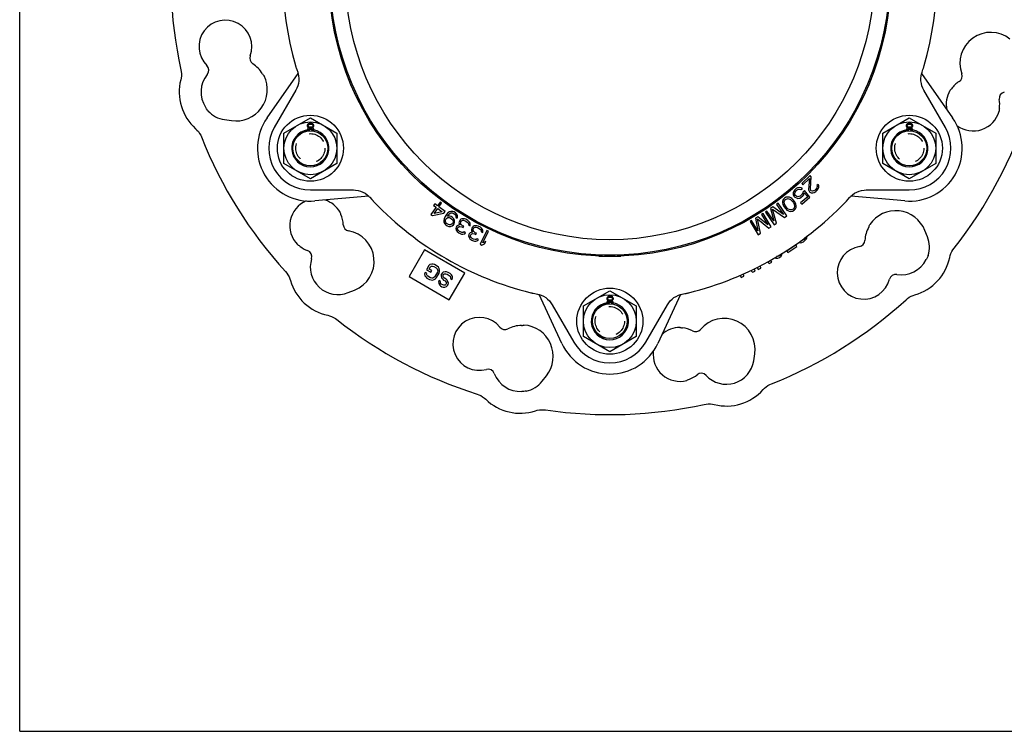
# Model space of a CAD drawing. Header units: inches. Extents: x 0 to 22, y 0 to 17.
# Tile 1 of 10: x 0 to 7, y 0 to 5.1. Entities that reach past the tile are written whole.
import ezdxf

# ---------------------------------------------------------------- set-up
doc = ezdxf.new("R2010")
doc.units = ezdxf.units.IN
doc.header["$LTSCALE"] = 1.21
doc.header["$MEASUREMENT"] = 0
doc.linetypes.add('HIDDEN', pattern=[0.2, 0.1, -0.1])
doc.layers.get('0').update_dxf_attribs({"linetype": 'CONTINUOUS'})
doc.layers.add('DEFAULT_2', color=8, linetype='HIDDEN')

msp = doc.modelspace()

# ---------------------------------------------------------------- linework, layer by layer
at = {"color": 7, "linetype": 'CONTINUOUS'}
for p, q in [((0, 0), (0, 17)), ((1.9728, 4.7551), (1.9737, 4.7525)), ((1.9737, 4.7525), (1.9746, 4.7497)), ((1.9746, 4.7497), (1.9755, 4.7468)), ((1.9755, 4.7468), (1.9765, 4.7439)), ((1.9765, 4.7439), (1.9771, 4.7419)), ((1.9771, 4.7419), (1.9811, 4.7304)), ((1.9811, 4.7304), (1.9875, 4.7116)), ((6.4614, 4.7407), (6.4624, 4.7438)), ((6.4624, 4.7438), (6.4635, 4.747)), ((6.4635, 4.747), (6.4645, 4.7502)), ((6.4645, 4.7502), (6.4655, 4.7532)), ((6.4655, 4.7532), (6.4664, 4.7561)), ((1.7405, 4.6935), (1.7405, 4.6936)), ((1.7405, 4.6935), (1.7439, 4.6894)), ((1.7439, 4.6894), (1.7473, 4.685)), ((1.747, 4.6862), (1.747, 4.6862)), ((1.7473, 4.685), (1.7479, 4.6841)), ((1.7687, 4.3847), (1.9904, 4.7014)), ((6.4481, 4.7003), (6.4497, 4.706)), ((6.4485, 4.7014), (6.6702, 4.3847)), ((6.4497, 4.706), (6.4514, 4.7116)), ((1.9742, 4.5839), (1.8201, 4.317)), ((1.9814, 4.5978), (1.9742, 4.5839)), ((6.6188, 4.317), (6.4647, 4.5839)), ((6.6494, 4.5786), (6.6501, 4.5795)), ((6.6501, 4.5795), (6.6538, 4.5836)), ((6.6505, 4.5807), (6.6505, 4.5807)), ((6.6538, 4.5836), (6.6573, 4.5874)), ((6.6574, 4.5874), (6.6573, 4.5874)), ((1.3311, 4.4585), (1.329, 4.462)), ((1.331, 4.4587), (1.3311, 4.4586)), ((1.3362, 4.4499), (1.331, 4.4587)), ((7.0031, 4.4355), (7.0027, 4.432)), ((7.0041, 4.449), (7.0041, 4.449)), ((7.0046, 4.4547), (7.0042, 4.4503)), ((1.3463, 4.4351), (1.3463, 4.435)), ((1.4644, 4.3726), (1.5137, 4.3653)), ((1.8893, 4.277), (2.0783, 4.3861)), ((2.0783, 4.3861), (2.2672, 4.277)), ((6.1717, 4.277), (6.3606, 4.3861)), ((6.3606, 4.3861), (6.5496, 4.277)), ((7.0031, 4.4331), (7.0031, 4.4332)), ((2.0588, 4.3379), (2.0562, 4.3312)), ((2.0562, 4.3312), (2.0562, 4.3271)), ((2.0562, 4.3271), (2.0588, 4.3204)), ((2.0601, 4.3097), (2.0575, 4.3044)), ((2.0575, 4.3044), (2.0575, 4.3003)), ((2.0575, 4.3003), (2.0601, 4.2936)), ((2.0628, 4.3419), (2.0588, 4.3379)), ((2.0588, 4.3204), (2.0641, 4.3164)), ((2.0641, 4.3137), (2.0601, 4.3097)), ((2.0693, 4.3459), (2.0628, 4.3419)), ((2.0628, 4.3312), (2.0667, 4.3365)), ((2.0628, 4.3271), (2.0628, 4.3312)), ((2.0667, 4.3218), (2.0628, 4.3271)), ((2.0641, 4.3164), (2.0667, 4.3151)), ((2.0667, 4.3151), (2.0641, 4.3137)), ((2.0641, 4.303), (2.0667, 4.307)), ((2.0641, 4.3002), (2.0641, 4.303)), ((2.0641, 4.3003), (2.0667, 4.2963)), ((2.0667, 4.3365), (2.072, 4.3392)), ((2.072, 4.3191), (2.0667, 4.3218)), ((2.0667, 4.307), (2.072, 4.3111)), ((2.0667, 4.2963), (2.0712, 4.2929)), ((2.0759, 4.3473), (2.0693, 4.3459)), ((2.072, 4.3392), (2.0772, 4.3406)), ((2.0772, 4.3178), (2.072, 4.3191)), ((2.072, 4.3111), (2.0772, 4.3124)), ((2.0838, 4.3473), (2.0759, 4.3473)), ((2.0772, 4.3406), (2.0825, 4.3406)), ((2.0825, 4.3178), (2.0772, 4.3178)), ((2.0772, 4.3124), (2.0825, 4.3124)), ((2.0825, 4.3406), (2.0877, 4.3392)), ((2.0877, 4.3191), (2.0825, 4.3178)), ((2.0825, 4.3124), (2.0877, 4.3111)), ((2.0903, 4.3459), (2.0838, 4.3473)), ((2.0877, 4.3392), (2.093, 4.3365)), ((2.093, 4.3218), (2.0877, 4.3191)), ((2.0877, 4.3111), (2.093, 4.307)), ((2.0882, 4.2927), (2.093, 4.2963)), ((2.0969, 4.3419), (2.0903, 4.3459)), ((2.093, 4.3365), (2.0969, 4.3312)), ((2.0969, 4.3271), (2.093, 4.3218)), ((2.093, 4.3151), (2.0956, 4.3164)), ((2.0956, 4.3137), (2.093, 4.3151)), ((2.093, 4.307), (2.0956, 4.303)), ((2.093, 4.2963), (2.0956, 4.3003)), ((2.0956, 4.3164), (2.1008, 4.3204)), ((2.0995, 4.3097), (2.0956, 4.3137)), ((2.0956, 4.303), (2.0956, 4.3003)), ((2.1008, 4.3379), (2.0969, 4.3419)), ((2.0969, 4.3312), (2.0969, 4.3271)), ((2.1021, 4.3044), (2.0995, 4.3097)), ((2.0995, 4.2936), (2.1021, 4.3003)), ((2.1034, 4.3312), (2.1008, 4.3379)), ((2.1008, 4.3204), (2.1034, 4.3271)), ((2.1021, 4.3003), (2.1021, 4.3044)), ((2.1034, 4.3271), (2.1034, 4.3312)), ((6.3412, 4.3379), (6.3386, 4.3312)), ((6.3386, 4.3312), (6.3386, 4.3271)), ((6.3386, 4.3271), (6.3412, 4.3204)), ((6.3425, 4.3097), (6.3399, 4.3044)), ((6.3399, 4.3044), (6.3399, 4.3003)), ((6.3399, 4.3003), (6.3425, 4.2936)), ((6.3452, 4.3419), (6.3412, 4.3379)), ((6.3412, 4.3204), (6.3465, 4.3164)), ((6.3465, 4.3137), (6.3425, 4.3097)), ((6.3517, 4.3459), (6.3452, 4.3419)), ((6.3452, 4.3312), (6.3491, 4.3365)), ((6.3452, 4.3271), (6.3452, 4.3312)), ((6.3491, 4.3218), (6.3452, 4.3271)), ((6.3465, 4.3164), (6.3491, 4.3151)), ((6.3491, 4.3151), (6.3465, 4.3137)), ((6.3465, 4.303), (6.3491, 4.307)), ((6.3465, 4.3002), (6.3465, 4.303)), ((6.3465, 4.3003), (6.3491, 4.2963)), ((6.3491, 4.3365), (6.3543, 4.3392)), ((6.3543, 4.3191), (6.3491, 4.3218)), ((6.3491, 4.307), (6.3543, 4.3111)), ((6.3491, 4.2963), (6.3536, 4.2929)), ((6.3583, 4.3473), (6.3517, 4.3459)), ((6.3543, 4.3392), (6.3596, 4.3406)), ((6.3596, 4.3178), (6.3543, 4.3191)), ((6.3543, 4.3111), (6.3596, 4.3124)), ((6.3662, 4.3473), (6.3583, 4.3473)), ((6.3596, 4.3406), (6.3648, 4.3406)), ((6.3648, 4.3178), (6.3596, 4.3178)), ((6.3596, 4.3124), (6.3648, 4.3124)), ((6.3648, 4.3406), (6.3701, 4.3392)), ((6.3701, 4.3191), (6.3648, 4.3178)), ((6.3648, 4.3124), (6.3701, 4.3111)), ((6.3727, 4.3459), (6.3662, 4.3473)), ((6.3701, 4.3392), (6.3753, 4.3365)), ((6.3753, 4.3218), (6.3701, 4.3191)), ((6.3701, 4.3111), (6.3753, 4.307)), ((6.3706, 4.2927), (6.3753, 4.2963)), ((6.3793, 4.3419), (6.3727, 4.3459)), ((6.3753, 4.3365), (6.3793, 4.3312)), ((6.3793, 4.3271), (6.3753, 4.3218)), ((6.3753, 4.3151), (6.378, 4.3164)), ((6.378, 4.3137), (6.3753, 4.3151)), ((6.3753, 4.307), (6.378, 4.303)), ((6.3753, 4.2963), (6.378, 4.3003)), ((6.378, 4.3164), (6.3832, 4.3204)), ((6.3819, 4.3097), (6.378, 4.3137)), ((6.378, 4.303), (6.378, 4.3003)), ((6.3832, 4.3379), (6.3793, 4.3419)), ((6.3793, 4.3312), (6.3793, 4.3271)), ((6.3845, 4.3044), (6.3819, 4.3097)), ((6.3819, 4.2936), (6.3845, 4.3003)), ((6.3858, 4.3312), (6.3832, 4.3379)), ((6.3832, 4.3204), (6.3858, 4.3271)), ((6.3845, 4.3003), (6.3845, 4.3044)), ((6.3858, 4.3271), (6.3858, 4.3312)), ((1.8893, 4.0588), (1.8893, 4.277)), ((2.0601, 4.2936), (2.0617, 4.292)), ((2.0975, 4.2916), (2.0995, 4.2936)), ((2.2672, 4.277), (2.2672, 4.0588)), ((6.1717, 4.0588), (6.1717, 4.277)), ((6.3425, 4.2936), (6.3441, 4.292)), ((6.3799, 4.2916), (6.3819, 4.2936)), ((6.5496, 4.277), (6.5496, 4.0588)), ((2.0783, 3.9497), (1.8893, 4.0588)), ((2.2672, 4.0588), (2.0783, 3.9497)), ((6.3606, 3.9497), (6.1717, 4.0588)), ((6.5496, 4.0588), (6.3606, 3.9497)), ((5.6513, 3.9723), (5.5916, 3.915)), ((5.5998, 3.9066), (5.6461, 3.9511)), ((5.6461, 3.9511), (5.6405, 3.8741)), ((5.6594, 3.9638), (5.6513, 3.9723)), ((5.6536, 3.877), (5.6594, 3.9638)), ((5.552, 3.8801), (5.5416, 3.871)), ((5.5623, 3.8858), (5.552, 3.8801)), ((5.5597, 3.8712), (5.5682, 3.8755)), ((5.5755, 3.888), (5.5623, 3.8858)), ((5.5682, 3.8755), (5.5765, 3.8764)), ((5.5869, 3.8855), (5.5755, 3.888)), ((5.5765, 3.8764), (5.5861, 3.8724)), ((5.5861, 3.8724), (5.5965, 3.8814)), ((5.5965, 3.8814), (5.5869, 3.8855)), ((5.5916, 3.915), (5.5998, 3.9066)), ((5.6405, 3.8741), (5.642, 3.8659)), ((5.6568, 3.8671), (5.6536, 3.877)), ((5.693, 3.8758), (5.6864, 3.8694)), ((5.6996, 3.8854), (5.693, 3.8758)), ((5.6995, 3.8657), (5.7094, 3.8786)), ((5.7014, 3.8936), (5.6996, 3.8854)), ((5.7081, 3.9098), (5.6998, 3.9018)), ((5.6998, 3.9018), (5.7014, 3.8936)), ((5.7129, 3.9014), (5.7081, 3.9098)), ((5.7094, 3.8786), (5.7128, 3.8883)), ((5.7128, 3.8883), (5.7129, 3.9014)), ((2.0783, 3.8698), (2.3865, 3.8698)), ((2.4964, 3.8251), (2.1112, 3.7914)), ((2.4956, 3.8259), (2.4997, 3.8218)), ((2.4997, 3.8218), (2.5037, 3.8175)), ((5.4689, 3.8112), (5.4595, 3.8009)), ((5.4686, 3.7931), (5.4762, 3.802)), ((5.4812, 3.8179), (5.4689, 3.8112)), ((5.4762, 3.802), (5.4866, 3.8072)), ((5.4946, 3.8194), (5.4812, 3.8179)), ((5.4866, 3.8072), (5.495, 3.8078)), ((5.5044, 3.8181), (5.4946, 3.8194)), ((5.495, 3.8078), (5.5109, 3.8024)), ((5.5138, 3.8136), (5.5044, 3.8181)), ((5.5109, 3.8024), (5.5214, 3.7927)), ((5.5199, 3.8095), (5.5138, 3.8136)), ((5.529, 3.8017), (5.5199, 3.8095)), ((5.542, 3.7851), (5.529, 3.8017)), ((5.5345, 3.8617), (5.5304, 3.8489)), ((5.5304, 3.8489), (5.5314, 3.8373)), ((5.5314, 3.8373), (5.5356, 3.8254)), ((5.5416, 3.871), (5.5345, 3.8617)), ((5.5356, 3.8254), (5.5418, 3.8183)), ((5.5418, 3.8463), (5.5439, 3.8544)), ((5.5429, 3.838), (5.5418, 3.8463)), ((5.5418, 3.8183), (5.5529, 3.8125)), ((5.5458, 3.8312), (5.5429, 3.838)), ((5.5439, 3.8544), (5.5493, 3.8622)), ((5.5489, 3.8276), (5.5458, 3.8312)), ((5.5553, 3.8238), (5.5489, 3.8276)), ((5.5493, 3.8622), (5.5597, 3.8712)), ((5.5529, 3.8125), (5.5643, 3.8099)), ((5.5633, 3.8215), (5.5553, 3.8238)), ((5.5716, 3.8225), (5.5633, 3.8215)), ((5.5643, 3.8099), (5.5776, 3.8121)), ((5.5801, 3.8267), (5.5716, 3.8225)), ((5.5776, 3.8121), (5.5878, 3.8179)), ((5.5905, 3.8358), (5.5801, 3.8267)), ((5.634, 3.8207), (5.5837, 3.7771)), ((5.5878, 3.8179), (5.5982, 3.8269)), ((5.5959, 3.8436), (5.5905, 3.8358)), ((5.5914, 3.7682), (5.6503, 3.8194)), ((5.5982, 3.8549), (5.5959, 3.8436)), ((5.6103, 3.8655), (5.5982, 3.8549)), ((5.5982, 3.8269), (5.6053, 3.8362)), ((5.6053, 3.8362), (5.6094, 3.8491)), ((5.6094, 3.8491), (5.634, 3.8207)), ((5.6503, 3.8194), (5.6103, 3.8655)), ((5.642, 3.8659), (5.6469, 3.8575)), ((5.6469, 3.8575), (5.6501, 3.8541)), ((5.6501, 3.8541), (5.6583, 3.849)), ((5.66, 3.8637), (5.6568, 3.8671)), ((5.6583, 3.849), (5.6714, 3.8485)), ((5.6682, 3.8618), (5.66, 3.8637)), ((5.6765, 3.8632), (5.6682, 3.8618)), ((5.6714, 3.8485), (5.6813, 3.8515)), ((5.6864, 3.8694), (5.6765, 3.8632)), ((5.6813, 3.8515), (5.6928, 3.8594)), ((5.6928, 3.8594), (5.6995, 3.8657)), ((5.9141, 3.7933), (5.9221, 3.8025)), ((5.9221, 3.8025), (5.9352, 3.8175)), ((5.9352, 3.8175), (5.939, 3.8216)), ((5.939, 3.8216), (5.9433, 3.8259)), ((6.3277, 3.7914), (5.9425, 3.8251)), ((6.0524, 3.8698), (6.3606, 3.8698)), ((2.524, 3.7943), (2.5261, 3.7918)), ((2.5261, 3.7918), (2.5284, 3.7893)), ((2.5284, 3.7893), (2.5306, 3.7868)), ((2.5306, 3.7868), (2.5327, 3.7845)), ((2.5327, 3.7845), (2.5348, 3.7823)), ((2.9781, 3.7457), (2.9407, 3.6946)), ((2.9679, 3.7706), (2.9596, 3.7593)), ((2.9596, 3.7593), (2.9781, 3.7457)), ((2.9629, 3.7016), (2.9893, 3.7376)), ((2.9864, 3.7571), (2.9679, 3.7706)), ((3.0059, 3.7837), (2.9864, 3.7571)), ((2.9893, 3.7376), (3.0208, 3.7145)), ((2.9976, 3.7489), (3.017, 3.7755)), ((3.0421, 3.7164), (2.9976, 3.7489)), ((3.0169, 3.7754), (3.0058, 3.7836)), ((5.3841, 3.7482), (5.3691, 3.7377)), ((5.3691, 3.7377), (5.3923, 3.6481)), ((5.3833, 3.7333), (5.4679, 3.6722)), ((5.4114, 3.6328), (5.3833, 3.7333)), ((5.4601, 3.6954), (5.3841, 3.7482)), ((5.4218, 3.7744), (5.4105, 3.7666)), ((5.4105, 3.7666), (5.4601, 3.6954)), ((5.4848, 3.684), (5.4218, 3.7744)), ((5.4548, 3.7882), (5.4538, 3.7785)), ((5.4538, 3.7785), (5.4559, 3.7682)), ((5.4595, 3.8009), (5.4548, 3.7882)), ((5.4559, 3.7682), (5.4585, 3.7613)), ((5.4585, 3.7613), (5.4639, 3.7506)), ((5.4639, 3.7506), (5.4769, 3.734)), ((5.466, 3.7851), (5.4686, 3.7931)), ((5.4675, 3.7684), (5.466, 3.7851)), ((5.4744, 3.7559), (5.4675, 3.7684)), ((5.4845, 3.743), (5.4744, 3.7559)), ((5.4769, 3.734), (5.486, 3.7262)), ((5.495, 3.7333), (5.4845, 3.743)), ((5.5109, 3.7279), (5.495, 3.7333)), ((5.5297, 3.7337), (5.5192, 3.7285)), ((5.5214, 3.7927), (5.5315, 3.7798)), ((5.5373, 3.7426), (5.5297, 3.7337)), ((5.5315, 3.7798), (5.5384, 3.7673)), ((5.537, 3.7245), (5.5464, 3.7348)), ((5.5398, 3.7506), (5.5373, 3.7426)), ((5.5384, 3.7673), (5.5398, 3.7506)), ((5.5474, 3.7744), (5.542, 3.7851)), ((5.5464, 3.7348), (5.551, 3.7475)), ((5.5499, 3.7675), (5.5474, 3.7744)), ((5.5521, 3.7572), (5.5499, 3.7675)), ((5.551, 3.7475), (5.5521, 3.7572)), ((5.5837, 3.7771), (5.5914, 3.7682)), ((5.9048, 3.783), (5.9067, 3.7851)), ((5.9067, 3.7851), (5.9087, 3.7872)), ((5.9087, 3.7872), (5.9107, 3.7895)), ((5.9107, 3.7895), (5.9127, 3.7918)), ((5.9127, 3.7918), (5.9141, 3.7933)), ((2.2895, 3.7124), (2.2899, 3.7114)), ((2.2908, 3.7105), (2.2908, 3.7105)), ((2.2932, 3.7012), (2.2932, 3.7013)), ((2.9407, 3.6946), (2.9519, 3.6865)), ((2.9519, 3.6865), (3.0337, 3.705)), ((3.0208, 3.7145), (2.9629, 3.7016)), ((3.0349, 3.6645), (3.0323, 3.6522)), ((3.0337, 3.705), (3.0421, 3.7164)), ((3.042, 3.6795), (3.0349, 3.6645)), ((3.0509, 3.6933), (3.042, 3.6795)), ((3.0458, 3.6602), (3.0484, 3.6641)), ((3.0484, 3.6641), (3.0541, 3.6688)), ((3.0619, 3.7058), (3.0509, 3.6933)), ((3.0541, 3.6688), (3.0618, 3.6722)), ((3.058, 3.6831), (3.0606, 3.687)), ((3.0747, 3.6834), (3.058, 3.6831)), ((3.0606, 3.687), (3.0702, 3.6975)), ((3.0618, 3.6722), (3.0702, 3.6723)), ((3.0721, 3.7131), (3.0619, 3.7058)), ((3.0702, 3.6975), (3.076, 3.7021)), ((3.0702, 3.6723), (3.0772, 3.6705)), ((3.083, 3.7171), (3.0721, 3.7131)), ((3.0855, 3.6791), (3.0747, 3.6834)), ((3.076, 3.7021), (3.0837, 3.7055)), ((3.0772, 3.6705), (3.0907, 3.6617)), ((3.0965, 3.7167), (3.083, 3.7171)), ((3.0837, 3.7055), (3.092, 3.7057)), ((3.0952, 3.6728), (3.0855, 3.6791)), ((3.0907, 3.6617), (3.0951, 3.656)), ((3.092, 3.7057), (3.099, 3.7039)), ((3.1035, 3.6645), (3.0952, 3.6728)), ((3.1074, 3.7124), (3.0965, 3.7167)), ((3.099, 3.7039), (3.1106, 3.6963)), ((3.1092, 3.6523), (3.1035, 3.6645)), ((3.1151, 3.7074), (3.1074, 3.7124)), ((3.1106, 3.6963), (3.115, 3.6906)), ((3.1234, 3.6991), (3.115, 3.7074)), ((3.115, 3.6906), (3.1182, 3.6829)), ((3.1182, 3.6829), (3.1182, 3.6745)), ((3.1182, 3.6745), (3.1278, 3.6682)), ((3.1291, 3.687), (3.1234, 3.6991)), ((3.1278, 3.6682), (3.1298, 3.6753)), ((3.1298, 3.6753), (3.1291, 3.687)), ((3.1615, 3.664), (3.154, 3.6602)), ((3.1698, 3.6646), (3.1615, 3.664)), ((3.1801, 3.664), (3.1698, 3.6646)), ((3.1893, 3.6613), (3.1801, 3.664)), ((3.2051, 3.6521), (3.1892, 3.6614)), ((5.2767, 3.6776), (5.261, 3.6681)), ((5.261, 3.6681), (5.2784, 3.5772)), ((5.2749, 3.6628), (5.3554, 3.5964)), ((5.2965, 3.5607), (5.2749, 3.6628)), ((5.3492, 3.62), (5.2767, 3.6776)), ((5.316, 3.7014), (5.3042, 3.6943)), ((5.3042, 3.6943), (5.3492, 3.62)), ((5.3731, 3.6071), (5.316, 3.7014)), ((5.3427, 3.7193), (5.3314, 3.7114)), ((5.3314, 3.7114), (5.3944, 3.621)), ((5.3923, 3.6481), (5.3427, 3.7193)), ((5.4679, 3.6722), (5.4848, 3.684)), ((5.486, 3.7262), (5.4921, 3.7221)), ((5.4921, 3.7221), (5.5015, 3.7176)), ((5.5015, 3.7176), (5.5113, 3.7163)), ((5.5192, 3.7285), (5.5109, 3.7279)), ((5.5113, 3.7163), (5.5247, 3.7178)), ((5.5247, 3.7178), (5.537, 3.7245)), ((3.0323, 3.6522), (3.0329, 3.6406)), ((3.0329, 3.6406), (3.0387, 3.6284)), ((3.0387, 3.6284), (3.047, 3.6202)), ((3.0438, 3.6447), (3.0439, 3.6531)), ((3.047, 3.637), (3.0438, 3.6447)), ((3.0439, 3.6531), (3.0458, 3.6602)), ((3.0515, 3.6312), (3.047, 3.637)), ((3.047, 3.6202), (3.0566, 3.6139)), ((3.065, 3.6224), (3.0515, 3.6312)), ((3.0566, 3.6139), (3.0675, 3.6096)), ((3.072, 3.6206), (3.065, 3.6224)), ((3.0675, 3.6096), (3.081, 3.6092)), ((3.0804, 3.6208), (3.072, 3.6206)), ((3.0881, 3.6242), (3.0804, 3.6208)), ((3.081, 3.6092), (3.0919, 3.6132)), ((3.0938, 3.6288), (3.0881, 3.6242)), ((3.0919, 3.6132), (3.1022, 3.6205)), ((3.0964, 3.6327), (3.0938, 3.6288)), ((3.0951, 3.656), (3.0983, 3.6483)), ((3.0983, 3.6399), (3.0964, 3.6327)), ((3.0983, 3.6483), (3.0983, 3.6399)), ((3.1022, 3.6205), (3.1073, 3.6284)), ((3.1073, 3.6284), (3.1099, 3.6407)), ((3.1099, 3.6407), (3.1092, 3.6523)), ((3.1208, 3.6036), (3.118, 3.5943)), ((3.118, 3.5943), (3.1212, 3.5816)), ((3.1232, 3.6076), (3.1208, 3.6036)), ((3.1299, 3.6145), (3.1232, 3.6076)), ((3.1374, 3.6183), (3.1299, 3.6145)), ((3.1307, 3.5978), (3.1331, 3.6018)), ((3.1311, 3.5894), (3.1307, 3.5978)), ((3.1331, 3.6018), (3.1418, 3.6076)), ((3.1489, 3.6197), (3.1374, 3.6183)), ((3.1437, 3.6472), (3.1409, 3.638)), ((3.1409, 3.638), (3.1413, 3.6296)), ((3.1413, 3.6296), (3.1489, 3.6197)), ((3.1418, 3.6076), (3.1481, 3.6093)), ((3.1484, 3.6553), (3.1437, 3.6472)), ((3.1481, 3.6093), (3.1624, 3.6064)), ((3.154, 3.6602), (3.1484, 3.6553)), ((3.1528, 3.631), (3.1536, 3.6414)), ((3.1564, 3.6235), (3.1528, 3.631)), ((3.1536, 3.6414), (3.1583, 3.6495)), ((3.1671, 3.6145), (3.1564, 3.6235)), ((3.1583, 3.6495), (3.1627, 3.6524)), ((3.1624, 3.6064), (3.1703, 3.6018)), ((3.1627, 3.6524), (3.169, 3.6542)), ((3.175, 3.6099), (3.1671, 3.6145)), ((3.169, 3.6542), (3.1742, 3.6539)), ((3.1703, 3.6018), (3.175, 3.6099)), ((3.1742, 3.6539), (3.1853, 3.6501)), ((3.1853, 3.6501), (3.1972, 3.6431)), ((3.1972, 3.6431), (3.2059, 3.6353)), ((3.2118, 3.6454), (3.205, 3.6521)), ((3.2059, 3.6353), (3.2087, 3.631)), ((3.2087, 3.631), (3.2103, 3.6246)), ((3.2103, 3.6246), (3.2099, 3.6194)), ((3.2099, 3.6194), (3.2198, 3.6136)), ((3.2174, 3.6367), (3.2118, 3.6454)), ((3.2209, 3.6292), (3.2174, 3.6367)), ((3.2198, 3.6136), (3.2214, 3.6208)), ((3.2214, 3.6208), (3.2209, 3.6292)), ((3.2327, 3.5957), (3.2304, 3.5864)), ((3.237, 3.6041), (3.2327, 3.5957)), ((3.2423, 3.6093), (3.237, 3.6041)), ((3.2496, 3.6134), (3.2423, 3.6093)), ((3.2426, 3.58), (3.2429, 3.5905)), ((3.2429, 3.5905), (3.2472, 3.5988)), ((3.2472, 3.5988), (3.2514, 3.6019)), ((3.2579, 3.6144), (3.2496, 3.6134)), ((3.2514, 3.6019), (3.2576, 3.6039)), ((3.2576, 3.6039), (3.2628, 3.6039)), ((3.2682, 3.6143), (3.2579, 3.6144)), ((3.2628, 3.6039), (3.2741, 3.6007)), ((3.2775, 3.6121), (3.2682, 3.6143)), ((3.2741, 3.6007), (3.2863, 3.5943)), ((3.2937, 3.6037), (3.2774, 3.6121)), ((3.2863, 3.5943), (3.2954, 3.5869)), ((3.3008, 3.5973), (3.2937, 3.6037)), ((3.3068, 3.5889), (3.3008, 3.5973)), ((5.2335, 3.6514), (5.2217, 3.6443)), ((5.2217, 3.6443), (5.2788, 3.55)), ((5.2784, 3.5772), (5.2335, 3.6514)), ((5.3554, 3.5964), (5.3731, 3.6071)), ((5.3944, 3.621), (5.4114, 3.6328)), ((6.0743, 3.6127), (6.0762, 3.6176)), ((6.0743, 3.6127), (6.0743, 3.6126)), ((6.0762, 3.6176), (6.0784, 3.6227)), ((6.0774, 3.6219), (6.0774, 3.6219)), ((6.0784, 3.6227), (6.0788, 3.6238)), ((3.1212, 3.5816), (3.1268, 3.5729)), ((3.1268, 3.5729), (3.1395, 3.5627)), ((3.1347, 3.5818), (3.1311, 3.5894)), ((3.1434, 3.574), (3.1347, 3.5818)), ((3.1395, 3.5627), (3.1434, 3.5604)), ((3.1514, 3.5694), (3.1434, 3.574)), ((3.1434, 3.5604), (3.1585, 3.5543)), ((3.1624, 3.5656), (3.1514, 3.5694)), ((3.1585, 3.5543), (3.1688, 3.5537)), ((3.1708, 3.5662), (3.1624, 3.5656)), ((3.1688, 3.5537), (3.1815, 3.5572)), ((3.1783, 3.5699), (3.1708, 3.5662)), ((3.1882, 3.5641), (3.1783, 3.5699)), ((3.1815, 3.5572), (3.1882, 3.5641)), ((3.212, 3.551), (3.2097, 3.5416)), ((3.2097, 3.5416), (3.2135, 3.529)), ((3.2142, 3.5551), (3.212, 3.551)), ((3.2135, 3.529), (3.2195, 3.5206)), ((3.2205, 3.5624), (3.2142, 3.5551)), ((3.2195, 3.5206), (3.2327, 3.5111)), ((3.2278, 3.5665), (3.2205, 3.5624)), ((3.2222, 3.5457), (3.2244, 3.5499)), ((3.223, 3.5373), (3.2222, 3.5457)), ((3.227, 3.53), (3.223, 3.5373)), ((3.2244, 3.5499), (3.2328, 3.5561)), ((3.2361, 3.5226), (3.227, 3.53)), ((3.2392, 3.5685), (3.2278, 3.5665)), ((3.2304, 3.5864), (3.2312, 3.578)), ((3.2312, 3.578), (3.2392, 3.5685)), ((3.2328, 3.5561), (3.239, 3.5581)), ((3.2442, 3.5184), (3.2361, 3.5226)), ((3.239, 3.5581), (3.2534, 3.5559)), ((3.2466, 3.5727), (3.2426, 3.58)), ((3.2577, 3.5642), (3.2466, 3.5727)), ((3.2534, 3.5559), (3.2615, 3.5517)), ((3.2659, 3.56), (3.2577, 3.5642)), ((3.2615, 3.5517), (3.2659, 3.56)), ((3.2711, 3.5203), (3.2638, 3.5161)), ((3.2813, 3.515), (3.2711, 3.5203)), ((3.339, 3.5811), (3.2917, 3.4815)), ((3.2954, 3.5869), (3.2984, 3.5827)), ((3.2984, 3.5827), (3.3003, 3.5765)), ((3.3003, 3.5765), (3.3002, 3.5712)), ((3.3002, 3.5712), (3.3104, 3.5659)), ((3.3107, 3.5816), (3.3068, 3.5889)), ((3.3104, 3.5659), (3.3116, 3.5732)), ((3.3116, 3.5732), (3.3107, 3.5816)), ((3.3122, 3.4925), (3.3514, 3.5752)), ((3.3514, 3.5752), (3.3389, 3.5811)), ((5.2788, 3.55), (5.2965, 3.5607)), ((5.6146, 3.5252), (5.6068, 3.5165)), ((5.6163, 3.53), (5.6146, 3.5252)), ((5.6234, 3.5171), (5.6281, 3.5263)), ((5.6281, 3.5263), (5.6299, 3.5393)), ((6.4903, 3.534), (6.4719, 3.5803)), ((1.9887, 3.4777), (1.9859, 3.4798)), ((1.9867, 3.4789), (1.9868, 3.4789)), ((1.9999, 3.4701), (2, 3.4701)), ((2.0046, 3.4668), (2.0011, 3.4694)), ((3.2327, 3.5111), (3.2368, 3.509)), ((3.2368, 3.509), (3.2521, 3.5037)), ((3.2555, 3.5152), (3.2442, 3.5184)), ((3.2521, 3.5037), (3.2624, 3.5036)), ((3.2638, 3.5161), (3.2555, 3.5152)), ((3.2624, 3.5036), (3.2749, 3.5077)), ((3.2749, 3.5077), (3.2813, 3.515)), ((3.2917, 3.4815), (3.3041, 3.4756)), ((3.3041, 3.4756), (3.3236, 3.4845)), ((3.3317, 3.5015), (3.3122, 3.4925)), ((3.3236, 3.4845), (3.3317, 3.5015)), ((5.5414, 3.4699), (5.486, 3.4331)), ((5.4924, 3.4233), (5.5575, 3.4665)), ((5.5386, 3.4742), (5.5414, 3.4699)), ((5.5575, 3.4665), (5.5481, 3.4806)), ((5.569, 3.4945), (5.5817, 3.4924)), ((5.5817, 3.4924), (5.5919, 3.494)), ((5.5887, 3.5062), (5.5847, 3.506)), ((5.5993, 3.5111), (5.5887, 3.5062)), ((5.5919, 3.494), (5.6044, 3.5002)), ((5.6068, 3.5165), (5.5993, 3.5111)), ((5.6044, 3.5002), (5.6118, 3.5057)), ((5.6118, 3.5057), (5.6234, 3.5171)), ((2.8951, 3.4411), (2.7849, 3.2501)), ((3.1815, 3.2757), (2.8951, 3.4411)), ((4.1407, 3.4057), (4.1407, 3.3978)), ((4.2982, 3.3973), (4.2982, 3.4057)), ((5.3975, 3.3844), (5.407, 3.382)), ((5.407, 3.382), (5.4205, 3.3819)), ((5.4164, 3.3931), (5.4115, 3.3934)), ((5.4274, 3.397), (5.4164, 3.3931)), ((5.4205, 3.3819), (5.4335, 3.387)), ((5.4361, 3.4049), (5.4274, 3.397)), ((5.4335, 3.387), (5.4441, 3.3961)), ((5.4377, 3.4085), (5.4361, 3.4049)), ((5.4441, 3.3961), (5.4503, 3.408)), ((5.4503, 3.408), (5.4524, 3.4171)), ((5.486, 3.4331), (5.4924, 3.4233)), ((6.4875, 3.3843), (6.4824, 3.3754)), ((6.4953, 3.4004), (6.4953, 3.4005)), ((2.9263, 3.3297), (2.9087, 3.2992)), ((2.933, 3.3366), (2.9263, 3.3297)), ((2.9277, 3.3045), (2.937, 3.3207)), ((2.9456, 3.3402), (2.933, 3.3366)), ((2.937, 3.3207), (2.9426, 3.3257)), ((2.9426, 3.3257), (2.9509, 3.3263)), ((2.9559, 3.3396), (2.9456, 3.3402)), ((2.9509, 3.3263), (2.96, 3.3237)), ((2.967, 3.3359), (2.9559, 3.3396)), ((2.96, 3.3237), (2.9779, 3.3134)), ((2.9849, 3.3256), (2.967, 3.3359)), ((2.9779, 3.3134), (2.9847, 3.3068)), ((2.9937, 3.3178), (2.9849, 3.3256)), ((2.9993, 3.3092), (2.9937, 3.3178)), ((3.0026, 3.2965), (2.9993, 3.3092)), ((5.2718, 3.317), (5.2801, 3.3015)), ((5.2801, 3.3015), (5.2983, 3.3113)), ((5.2983, 3.3113), (5.2956, 3.3288)), ((5.3462, 3.3556), (5.3591, 3.3437)), ((5.3591, 3.3437), (5.3773, 3.3535)), ((5.3773, 3.3535), (5.3691, 3.3689)), ((6.4825, 3.3755), (6.4806, 3.372)), ((6.4824, 3.3754), (6.4825, 3.3755)), ((2.7849, 3.2501), (3.0713, 3.0848)), ((2.8981, 3.2809), (2.8943, 3.2696)), ((2.8943, 3.2696), (2.8975, 3.2569)), ((2.8975, 3.2569), (2.9031, 3.2482)), ((2.9101, 3.274), (2.8981, 3.2809)), ((2.9031, 3.2482), (2.9119, 3.2405)), ((2.9085, 3.2668), (2.9101, 3.274)), ((2.9122, 3.2593), (2.9085, 3.2668)), ((2.9087, 3.2992), (2.9385, 3.282)), ((2.9119, 3.2405), (2.9298, 3.2301)), ((2.9189, 3.2527), (2.9122, 3.2593)), ((2.9368, 3.2423), (2.9189, 3.2527)), ((2.9456, 3.2942), (2.9277, 3.3045)), ((2.946, 3.2398), (2.9368, 3.2423)), ((2.9385, 3.282), (2.9456, 3.2942)), ((2.9543, 3.2404), (2.946, 3.2398)), ((2.9618, 3.2442), (2.9543, 3.2404)), ((2.9685, 3.2511), (2.9618, 3.2442)), ((2.9861, 3.2816), (2.9685, 3.2511)), ((2.9725, 3.2352), (2.9804, 3.2443)), ((2.9804, 3.2443), (2.998, 3.2747)), ((2.9847, 3.3068), (2.9883, 3.2993)), ((2.9888, 3.2909), (2.9861, 3.2816)), ((2.9883, 3.2993), (2.9888, 3.2909)), ((2.998, 3.2747), (3.0019, 3.286)), ((3.0019, 3.286), (3.0026, 3.2965)), ((3.0139, 3.2655), (3.0132, 3.2551)), ((3.0132, 3.2551), (3.0165, 3.2424)), ((3.0198, 3.2757), (3.0139, 3.2655)), ((3.0165, 3.2424), (3.0221, 3.2337)), ((3.0284, 3.2815), (3.0198, 3.2757)), ((3.027, 3.2607), (3.0305, 3.2668)), ((3.0275, 3.2523), (3.027, 3.2607)), ((3.0311, 3.2448), (3.0275, 3.2523)), ((3.0411, 3.2851), (3.0284, 3.2815)), ((3.0305, 3.2668), (3.038, 3.2706)), ((3.0379, 3.2382), (3.0311, 3.2448)), ((3.038, 3.2706), (3.0463, 3.2712)), ((3.0514, 3.2845), (3.0411, 3.2851)), ((3.0463, 3.2712), (3.0555, 3.2686)), ((3.0625, 3.2808), (3.0514, 3.2845)), ((3.0555, 3.2686), (3.0714, 3.2594)), ((3.0784, 3.2716), (3.0625, 3.2808)), ((3.0713, 3.0848), (3.1815, 3.2757)), ((3.0714, 3.2594), (3.0782, 3.2528)), ((3.0782, 3.2528), (3.0806, 3.2433)), ((3.0872, 3.2639), (3.0784, 3.2716)), ((3.0806, 3.2433), (3.0791, 3.236)), ((3.0936, 3.252), (3.0872, 3.2639)), ((3.091, 3.2291), (3.0937, 3.2384)), ((3.0937, 3.2384), (3.0936, 3.252)), ((5.1506, 3.2601), (5.1579, 3.2442)), ((5.1579, 3.2442), (5.1767, 3.2529)), ((5.1767, 3.2529), (5.175, 3.2704)), ((5.2268, 3.2946), (5.2392, 3.2818)), ((5.2392, 3.2818), (5.258, 3.2905)), ((5.258, 3.2905), (5.2506, 3.3064)), ((2.9298, 3.2301), (2.9409, 3.2264)), ((2.9409, 3.2264), (2.9512, 3.2259)), ((2.9512, 3.2259), (2.9639, 3.2294)), ((2.9639, 3.2294), (2.9725, 3.2352)), ((2.9964, 3.2215), (2.9949, 3.2142)), ((2.9949, 3.2142), (2.9962, 3.2027)), ((2.9962, 3.2027), (3.0006, 3.192)), ((3.0083, 3.2146), (2.9964, 3.2215)), ((3.0006, 3.192), (3.0094, 3.1842)), ((3.008, 3.2094), (3.0083, 3.2146)), ((3.0096, 3.203), (3.008, 3.2094)), ((3.0094, 3.1842), (3.0193, 3.1785)), ((3.0144, 3.1975), (3.0096, 3.203)), ((3.0264, 3.1906), (3.0144, 3.1975)), ((3.0193, 3.1785), (3.0284, 3.1759)), ((3.0221, 3.2337), (3.0308, 3.226)), ((3.0335, 3.1892), (3.0264, 3.1906)), ((3.0284, 3.1759), (3.0387, 3.1754)), ((3.0308, 3.226), (3.0428, 3.2191)), ((3.0418, 3.1898), (3.0335, 3.1892)), ((3.0498, 3.2313), (3.0379, 3.2382)), ((3.0387, 3.1754), (3.0514, 3.1789)), ((3.0473, 3.1948), (3.0418, 3.1898)), ((3.0428, 3.2191), (3.0476, 3.2136)), ((3.0497, 3.1989), (3.0473, 3.1948)), ((3.0476, 3.2136), (3.0512, 3.2061)), ((3.0512, 3.2061), (3.0497, 3.1989)), ((3.0566, 3.2246), (3.0498, 3.2313)), ((3.0514, 3.1789), (3.0581, 3.1859)), ((3.0622, 3.216), (3.0566, 3.2246)), ((3.0581, 3.1859), (3.0628, 3.194)), ((3.0655, 3.2033), (3.0622, 3.216)), ((3.0628, 3.194), (3.0655, 3.2033)), ((3.0791, 3.236), (3.091, 3.2291)), ((2.3483, 3.1358), (2.3946, 3.1542)), ((3.6582, 3.134), (3.6609, 3.1334)), ((3.6609, 3.1334), (3.6638, 3.1328)), ((3.6638, 3.1328), (3.6668, 3.1321)), ((3.6668, 3.1321), (3.6698, 3.1315)), ((3.6698, 3.1315), (3.6718, 3.1311)), ((3.6718, 3.1311), (3.6837, 3.1288)), ((3.6837, 3.1288), (3.7032, 3.1249)), ((3.8769, 2.772), (3.7135, 3.1224)), ((4.0305, 3.0408), (4.2194, 3.1499)), ((4.2, 3.1017), (4.1974, 3.0949)), ((4.204, 3.1057), (4.2, 3.1017)), ((4.2105, 3.1097), (4.204, 3.1057)), ((4.204, 3.0949), (4.2079, 3.1003)), ((4.2079, 3.1003), (4.2131, 3.103)), ((4.2171, 3.111), (4.2105, 3.1097)), ((4.2131, 3.103), (4.2184, 3.1043)), ((4.225, 3.111), (4.2171, 3.111)), ((4.2184, 3.1043), (4.2236, 3.1043)), ((4.2194, 3.1499), (4.4084, 3.0408)), ((4.2236, 3.1043), (4.2289, 3.103)), ((4.2315, 3.1097), (4.225, 3.111)), ((4.2289, 3.103), (4.2341, 3.1003)), ((4.2381, 3.1057), (4.2315, 3.1097)), ((4.2341, 3.1003), (4.2381, 3.0949)), ((4.242, 3.1017), (4.2381, 3.1057)), ((4.2446, 3.0949), (4.242, 3.1017)), ((4.7254, 3.1224), (4.562, 2.772)), ((4.7243, 3.1221), (4.7299, 3.1236)), ((4.7299, 3.1236), (4.7357, 3.1249)), ((4.7659, 3.1309), (4.7691, 3.1315)), ((4.7691, 3.1315), (4.7724, 3.1322)), ((4.7724, 3.1322), (4.7756, 3.1329)), ((4.7756, 3.1329), (4.7788, 3.1336)), ((4.7788, 3.1336), (4.7817, 3.1342)), ((3.7987, 3.0628), (3.8072, 3.0496)), ((3.8072, 3.0496), (3.9613, 2.7826)), ((4.0305, 2.8226), (4.0305, 3.0408)), ((4.1974, 3.0949), (4.1974, 3.0909)), ((4.1974, 3.0909), (4.2, 3.0842)), ((4.2013, 3.0735), (4.1987, 3.0681)), ((4.1987, 3.0681), (4.1987, 3.0641)), ((4.1987, 3.0641), (4.2013, 3.0574)), ((4.2, 3.0842), (4.2053, 3.0802)), ((4.2053, 3.0775), (4.2013, 3.0735)), ((4.2013, 3.0574), (4.2029, 3.0558)), ((4.204, 3.0909), (4.204, 3.0949)), ((4.2079, 3.0856), (4.204, 3.0909)), ((4.2053, 3.0802), (4.2079, 3.0789)), ((4.2079, 3.0789), (4.2053, 3.0775)), ((4.2053, 3.0668), (4.2079, 3.0708)), ((4.2053, 3.064), (4.2053, 3.0668)), ((4.2053, 3.0641), (4.2079, 3.0601)), ((4.2131, 3.0829), (4.2079, 3.0856)), ((4.2079, 3.0708), (4.2131, 3.0748)), ((4.2079, 3.0601), (4.2124, 3.0567)), ((4.2184, 3.0815), (4.2131, 3.0829)), ((4.2131, 3.0748), (4.2184, 3.0762)), ((4.2236, 3.0815), (4.2184, 3.0815)), ((4.2184, 3.0762), (4.2236, 3.0762)), ((4.2289, 3.0829), (4.2236, 3.0815)), ((4.2236, 3.0762), (4.2289, 3.0748)), ((4.2341, 3.0856), (4.2289, 3.0829)), ((4.2289, 3.0748), (4.2341, 3.0708)), ((4.2294, 3.0565), (4.2341, 3.0601)), ((4.2381, 3.0909), (4.2341, 3.0856)), ((4.2341, 3.0789), (4.2368, 3.0802)), ((4.2368, 3.0775), (4.2341, 3.0789)), ((4.2341, 3.0708), (4.2368, 3.0668)), ((4.2341, 3.0601), (4.2368, 3.0641)), ((4.2368, 3.0802), (4.242, 3.0842)), ((4.2407, 3.0735), (4.2368, 3.0775)), ((4.2368, 3.0668), (4.2368, 3.0641)), ((4.2381, 3.0949), (4.2381, 3.0909)), ((4.2387, 3.0554), (4.2407, 3.0574)), ((4.2433, 3.0681), (4.2407, 3.0735)), ((4.2407, 3.0574), (4.2433, 3.0641)), ((4.242, 3.0842), (4.2446, 3.0909)), ((4.2433, 3.0641), (4.2433, 3.0681)), ((4.2446, 3.0909), (4.2446, 3.0949)), ((4.4084, 3.0408), (4.4084, 2.8226)), ((4.4776, 2.7826), (4.6317, 3.0496)), ((3.5954, 2.902), (3.5953, 2.902)), ((3.5954, 2.902), (3.6007, 2.9028)), ((3.6007, 2.9028), (3.6062, 2.9036)), ((3.605, 2.904), (3.605, 2.904)), ((3.6062, 2.9036), (3.6073, 2.9037)), ((4.7195, 2.8869), (4.7206, 2.8868)), ((4.7219, 2.8871), (4.7218, 2.8871)), ((4.2194, 2.7135), (4.0305, 2.8226)), ((4.4084, 2.8226), (4.2194, 2.7135)), ((4.7312, 2.8845), (4.7311, 2.8845)), ((5.2483, 2.6495), (5.2555, 2.6988)), ((3.7353, 2.5024), (3.7662, 2.5415)), ((4.7724, 2.5091), (4.7692, 2.5077)), ((4.7704, 2.5079), (4.7704, 2.5079)), ((4.7846, 2.515), (4.7846, 2.515)), ((4.7898, 2.5174), (4.7858, 2.5156)), ((3.5942, 2.43), (3.5901, 2.4299)), ((3.594, 2.43), (3.5942, 2.43)), ((3.6042, 2.43), (3.594, 2.43)), ((3.6221, 2.4314), (3.6222, 2.4314)), ((0, 0), (22, 0))]:
    msp.add_line(p, q, dxfattribs=at)
for points in [[(1.1524, 4.7293), (1.1547, 4.7162), (1.156, 4.7007), (1.1558, 4.6853), (1.154, 4.6699), (1.1513, 4.6571)], [(1.9717, 4.7591), (1.9718, 4.7585), (1.9721, 4.7577), (1.9723, 4.7568), (1.9728, 4.7551)], [(6.4514, 4.7116), (6.4578, 4.7304), (6.4614, 4.7407)], [(6.4664, 4.7561), (6.4668, 4.7575), (6.4672, 4.7588), (6.4672, 4.7591)], [(1.7363, 4.6995), (1.7386, 4.696), (1.7405, 4.6936)], [(1.9908, 4.7003), (1.9937, 4.6851), (1.9953, 4.6673), (1.9948, 4.6495), (1.9923, 4.6318), (1.9878, 4.6145), (1.9814, 4.5978)], [(1.9875, 4.7116), (1.9892, 4.7062), (1.9908, 4.7003)], [(6.4647, 4.5839), (6.4576, 4.5977), (6.4512, 4.6143), (6.4467, 4.6316), (6.4441, 4.6493), (6.4436, 4.6671), (6.4452, 4.6849), (6.4481, 4.7003)], [(6.6574, 4.5874), (6.6596, 4.5899), (6.6619, 4.593)], [(1.3467, 4.4347), (1.3419, 4.4411), (1.3362, 4.4499)], [(7.0042, 4.4503), (7.0037, 4.4424), (7.0031, 4.4355)], [(1.2581, 4.3078), (1.2676, 4.2985), (1.2777, 4.2867), (1.2865, 4.274), (1.2941, 4.2605), (1.2994, 4.2486)], [(2.3865, 3.8698), (2.4019, 3.8691), (2.4196, 3.8663), (2.4368, 3.8616), (2.4534, 3.8549), (2.4691, 3.8464), (2.4837, 3.8362), (2.4956, 3.8259)], [(2.5037, 3.8175), (2.5168, 3.8025), (2.524, 3.7943)], [(5.9433, 3.8259), (5.955, 3.8361), (5.9696, 3.8463), (5.9853, 3.8548), (6.0019, 3.8615), (6.0191, 3.8663), (6.0368, 3.869), (6.0524, 3.8698)], [(2.5348, 3.7823), (2.5358, 3.7812), (2.5367, 3.7802), (2.5369, 3.78)], [(5.902, 3.78), (5.9024, 3.7804), (5.903, 3.7811), (5.9036, 3.7817), (5.9048, 3.783)], [(2.2899, 3.7114), (2.2917, 3.7062), (2.2932, 3.7013)], [(2.2932, 3.7012), (2.2943, 3.698), (2.2957, 3.6945)], [(6.0712, 3.606), (6.0731, 3.6098), (6.0743, 3.6126)], [(2.0011, 3.4694), (1.9944, 3.4737), (1.9887, 3.4777)], [(6.6496, 3.3877), (6.6529, 3.4006), (6.658, 3.4152), (6.6646, 3.4292), (6.6725, 3.4425), (6.6802, 3.4531)], [(6.4954, 3.4009), (6.4922, 3.3936), (6.4875, 3.3843)], [(1.9008, 3.2862), (1.9093, 3.276), (1.9181, 3.2633), (1.9256, 3.2497), (1.9318, 3.2356), (1.9359, 3.2231)], [(3.6542, 3.1349), (3.6548, 3.1348), (3.6556, 3.1346), (3.6564, 3.1344), (3.6582, 3.134)], [(3.7032, 3.1249), (3.7087, 3.1237), (3.7146, 3.1221)], [(3.7146, 3.1221), (3.7293, 3.1171), (3.7454, 3.1095), (3.7607, 3.1002), (3.7747, 3.0892), (3.7874, 3.0766), (3.7987, 3.0628)], [(4.6317, 3.0496), (4.6401, 3.0626), (4.6513, 3.0765), (4.664, 3.089), (4.6781, 3.1001), (4.6933, 3.1094), (4.7094, 3.117), (4.7243, 3.1221)], [(4.7357, 3.1249), (4.7552, 3.1288), (4.7659, 3.1309)], [(4.7817, 3.1342), (4.7831, 3.1346), (4.7844, 3.1349), (4.7847, 3.1349)], [(6.3374, 3.0854), (6.3476, 3.094), (6.3603, 3.1028), (6.3738, 3.1103), (6.388, 3.1165), (6.4005, 3.1206)], [(2.203, 2.974), (2.2159, 2.9707), (2.2305, 2.9656), (2.2445, 2.959), (2.2578, 2.9511), (2.2684, 2.9433)], [(3.5881, 2.9014), (3.5923, 2.9016), (3.5953, 2.902)], [(4.7206, 2.8868), (4.726, 2.8857), (4.7311, 2.8845)], [(4.7312, 2.8845), (4.7344, 2.8838), (4.7382, 2.8833)], [(4.7858, 2.5156), (4.7787, 2.512), (4.7724, 2.5091)], [(5.3158, 2.4428), (5.3251, 2.4523), (5.3368, 2.4624), (5.3495, 2.4712), (5.363, 2.4787), (5.375, 2.4841)], [(3.2704, 2.4106), (3.2829, 2.406), (3.2969, 2.3994), (3.3101, 2.3915), (3.3226, 2.3823), (3.3324, 2.3735)], [(3.6226, 2.4315), (3.6147, 2.4306), (3.6042, 2.43)], [(4.8943, 2.3371), (4.9074, 2.3394), (4.9228, 2.3407), (4.9383, 2.3404), (4.9537, 2.3387), (4.9665, 2.336)], [(3.6882, 2.2914), (3.701, 2.295), (3.7163, 2.2978), (3.7317, 2.2991), (3.7471, 2.2989), (3.7602, 2.2975)]]:
    msp.add_lwpolyline(points, dxfattribs=at)
for centre, radius in [((4.2194, 5.4041), 2.0087), ((4.2194, 5.4041), 2), ((4.2194, 5.4041), 1.8898), ((2.0783, 4.1679), 0.2362), ((6.3606, 4.1679), 0.2362), ((2.0783, 4.1679), 0.189), ((6.3606, 4.1679), 0.189), ((2.0783, 4.1679), 0.1246), ((6.3606, 4.1679), 0.1246), ((4.2194, 2.9317), 0.2362), ((4.2194, 2.9317), 0.189), ((4.2194, 2.9317), 0.1246)]:
    msp.add_circle(centre, radius, dxfattribs=at)
for centre, radius, start, end in [((4.2194, 5.4041), 2.3385, 163.9874, 196.0126), ((4.2194, 5.4041), 2.3385, 343.9874, 16.0126), ((4.2194, 5.4041), 3.1404, 171.59068, 192.40932), ((1.471, 4.8947), 0.1894, 339.35705, 225.50595), ((6.9431, 4.7753), 0.2212, 51.62307, 199.92958), ((1.692, 4.8115), 0.0468, 159.35705, 237.02243), ((1.3054, 4.7262), 0.0468, 320.43572, 45.50595), ((1.5463, 4.5869), 0.2209, 30.64915, 57.02243), ((1.4936, 4.5708), 0.353, 165.84799, 228.15201), ((1.4936, 4.5708), 0.1973, 140.43572, 213.44512), ((1.5463, 4.5869), 0.2239, 261.62307, 26.33837), ((6.6914, 4.6841), 0.0466, 302.20153, 19.92958), ((6.8173, 4.4842), 0.1927, 149.93913, 192.13792), ((6.8173, 4.4842), 0.1897, 122.20153, 145.00977), ((7.05, 4.5247), 0.0466, 102.59152, 189.8764), ((6.8173, 4.4842), 0.1897, 351.0521, 9.8764), ((4.2194, 5.4041), 3.1404, 321.59068, 342.40932), ((1.4936, 4.5708), 0.2003, 222.64859, 261.62307), ((2.0783, 4.1679), 0.378, 144.99947, 275.00055), ((6.3606, 4.1679), 0.378, 264.99947, 35.00055), ((6.8173, 4.4842), 0.1927, 233.01514, 344.65093), ((2.0783, 4.1679), 0.2981, 150, 270), ((2.0783, 4.1679), 0.1331, 98.80561, 79.90373), ((2.0783, 4.1679), 0.1331, 82.64905, 96.11401), ((6.3606, 4.1679), 0.1331, 98.80561, 79.90373), ((6.3606, 4.1679), 0.1331, 82.64905, 96.11401), ((6.3606, 4.1679), 0.2981, 270, 30), ((4.2194, 5.4041), 3.1404, 201.59068, 222.40932), ((2.0783, 4.1679), 0.1252, 93.24635, 97.58064), ((2.0783, 4.1679), 0.1252, 81.14342, 85.4272), ((6.3606, 4.1679), 0.1252, 93.24635, 97.58064), ((6.3606, 4.1679), 0.1252, 81.14342, 85.4272), ((2.1238, 3.6143), 0.1927, 113.01514, 224.65093), ((2.1238, 3.6143), 0.1927, 29.93913, 72.13792), ((4.2194, 5.4041), 2.3385, 223.9874, 256.0126), ((4.2194, 5.4041), 2.3385, 283.9874, 316.0126), ((2.1238, 3.6143), 0.1897, 2.20153, 25.00977), ((6.2638, 3.4978), 0.2239, 21.62307, 146.33837), ((2.3599, 3.6234), 0.0466, 182.20153, 259.92958), ((6.2638, 3.4978), 0.2209, 150.64915, 177.02243), ((2.3131, 3.3598), 0.2212, 291.62307, 79.92958), ((6.3041, 3.4602), 0.2003, 342.64859, 21.62307), ((2.1238, 3.6143), 0.1897, 231.0521, 249.8764), ((6.0348, 3.2786), 0.1894, 99.35705, 345.50595), ((5.9964, 3.5117), 0.0468, 279.35705, 357.02243), ((2.0426, 3.3925), 0.0466, 342.59152, 69.8764), ((4.2194, 5.4041), 2.0079, 267.75152, 272.24757), ((4.2194, 5.4041), 1.9996, 269.77349, 270.22651), ((6.3041, 3.4602), 0.353, 285.84799, 348.15201), ((2.2755, 3.3195), 0.1975, 162.59152, 291.62307), ((6.3041, 3.4602), 0.1973, 260.43572, 333.44512), ((6.2635, 3.2195), 0.0468, 80.43572, 165.50595), ((2.2755, 3.3195), 0.353, 195.84799, 258.15201), ((4.2194, 2.9317), 0.1331, 98.80561, 79.90373), ((4.2194, 2.9317), 0.1252, 93.24635, 97.58064), ((4.2194, 2.9317), 0.1331, 82.64905, 96.11401), ((4.2194, 2.9317), 0.1252, 81.14342, 85.4272), ((4.2194, 5.4041), 3.1404, 291.59068, 312.40932), ((3.2864, 2.7692), 0.1894, 39.35705, 285.50595), ((4.2194, 5.4041), 3.1404, 231.59068, 252.40932), ((3.469, 2.919), 0.0468, 219.35705, 297.02243), ((3.5906, 2.6805), 0.2209, 90.64915, 117.02243), ((3.5906, 2.6805), 0.2239, 321.62307, 86.33837), ((4.7217, 2.6944), 0.1927, 89.93913, 132.13792), ((5.0367, 2.731), 0.2212, 351.62307, 139.92958), ((4.7217, 2.6944), 0.1897, 62.20153, 85.00977), ((4.8318, 2.9033), 0.0466, 242.20153, 319.92958), ((4.2194, 2.9317), 0.378, 204.99947, 335.00055), ((4.2194, 2.9317), 0.2981, 210, 330), ((4.7217, 2.6944), 0.1927, 173.01514, 284.65093), ((5.0528, 2.6783), 0.1975, 222.59152, 351.62307), ((3.3495, 2.5416), 0.0468, 20.43572, 105.50595), ((3.5782, 2.6268), 0.1973, 200.43572, 273.44512), ((4.7217, 2.6944), 0.1897, 291.0521, 309.8764), ((4.8731, 2.5131), 0.0466, 42.59152, 129.8764), ((3.5782, 2.6268), 0.2003, 282.64859, 321.62307), ((5.0528, 2.6783), 0.353, 255.84799, 318.15201), ((3.5782, 2.6268), 0.353, 225.84799, 288.15201), ((4.2194, 5.4041), 3.1404, 261.59068, 282.40932)]:
    msp.add_arc(centre, radius, start, end, dxfattribs=at)
for points, start_tangent, end_tangent in [([(4.1802, 3.4045), (4.1827, 3.4045), (4.1852, 3.4044), (4.1876, 3.4044), (4.1898, 3.4044), (4.1918, 3.4044), (4.1935, 3.4044), (4.1947, 3.4044), (4.1955, 3.4044), (4.1958, 3.4044)], (0.015593, -0.000306), (0, 0.015596)), ([(4.1958, 3.4045), (4.1961, 3.4046), (4.1969, 3.4046), (4.1982, 3.4046), (4.1999, 3.4046), (4.2019, 3.4046), (4.2041, 3.4046), (4.2065, 3.4046), (4.209, 3.4045), (4.2115, 3.4045)], (0, 0.015718), (0.015718, -0.000062)), ([(4.2274, 3.4045), (4.2299, 3.4045), (4.2324, 3.4046), (4.2348, 3.4046), (4.237, 3.4046), (4.239, 3.4046), (4.2407, 3.4046), (4.242, 3.4046), (4.2428, 3.4046), (4.2431, 3.4045)], (0.015718, 0.000062), (0, -0.015718)), ([(4.2431, 3.4044), (4.2433, 3.4044), (4.2442, 3.4044), (4.2454, 3.4044), (4.2471, 3.4044), (4.2491, 3.4044), (4.2513, 3.4044), (4.2537, 3.4044), (4.2562, 3.4045), (4.2587, 3.4045)], (0, -0.015596), (0.015593, 0.000306))]:
    msp.add_spline(points, degree=3, dxfattribs=dict(at, start_tangent=start_tangent, end_tangent=end_tangent))
at = {"layer": 'DEFAULT_2', "color": 8, "linetype": 'HIDDEN'}
for centre, radius in [((2.0783, 4.1679), 0.1291), ((6.3606, 4.1679), 0.1291), ((2.0783, 4.1679), 0.1045), ((6.3606, 4.1679), 0.1045), ((4.2194, 2.9317), 0.1291), ((4.2194, 2.9317), 0.1045)]:
    msp.add_circle(centre, radius, dxfattribs=at)

doc.saveas('drawing.dxf')
